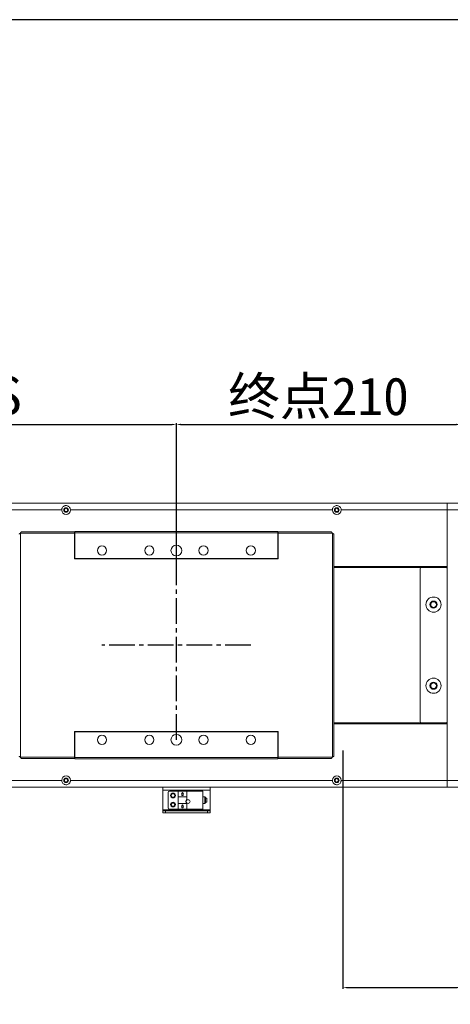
# Model space of a CAD drawing. Header units: millimetres. Extents: x -20285 to -7807, y 12313 to 17573.
# Tile 23 of 37: x -14054 to -13735, y 16845 to 17573. Entities that reach past the tile are written whole.
import ezdxf

# ---------------------------------------------------------------- set-up
doc = ezdxf.new("R2010")
doc.units = ezdxf.units.MM
doc.header["$PDSIZE"] = -1
doc.linetypes.add('CENTER2', pattern=[28.575, 19.05, -3.175, 3.175, -3.175])
doc.dimstyles.new('ISO-25', dxfattribs={"dimtxt": 2.5, "dimasz": 2.5, "dimexe": 1.25, "dimexo": 0.625, "dimtad": 1, "dimtxsty": 'Standard', "dimcen": 2.5, "dimadec": 0, "dimazin": 0, "dimtfac": 1, "dimtmove": 0, "dimatfit": 3, "dimfxl": 0, "dimarcsym": 0})

# ---------------------------------------------------------------- blocks, each defined once
blk = doc.blocks.new('*D241')
at = {"color": 0, "lineweight": -2, "transparency": 16777216}
for p, q in [((-14337.8, 17172.25), (-14337.8, 17274.45)), ((-14334.5, 17273.45), (-13941.11, 17273.45)), ((-13937.8, 17172.31), (-13937.8, 17274.45))]:
    blk.add_line(p, q, dxfattribs=at)
at = {"color": 0, "transparency": 16777216}
for points in [[(-14334.5, 17274), (-14334.5, 17272.9), (-14337.8, 17273.45)], [(-13941.11, 17274), (-13941.11, 17272.9), (-13937.8, 17273.45)]]:
    blk.add_solid(points, dxfattribs=at)
at = {"layer": 'Defpoints', "color": 0, "transparency": 16777216}
for p in [(-13937.8, 17273.45), (-14337.8, 17171.25), (-13937.8, 17171.31)]:
    blk.add_point(p, dxfattribs=at)
at = {"color": 0, "transparency": 16777216, "insert": (-14137.8, 17293.35), "char_height": 28, "attachment_point": 5}
blk.add_mtext('{\\fSimSun|b0|i0|c134|p2;有效行程S}', dxfattribs=at)
blk = doc.blocks.new('*D242')
at = {"color": 0, "lineweight": -2, "transparency": 16777216}
for p, q in [((-13937.8, 17174.03), (-13937.8, 17274.45)), ((-13934.5, 17273.45), (-13731.11, 17273.45)), ((-13727.8, 17206.44), (-13727.8, 17274.45))]:
    blk.add_line(p, q, dxfattribs=at)
at = {"color": 0, "transparency": 16777216}
for points in [[(-13934.5, 17274), (-13934.5, 17272.9), (-13937.8, 17273.45)], [(-13731.11, 17274), (-13731.11, 17272.9), (-13727.8, 17273.45)]]:
    blk.add_solid(points, dxfattribs=at)
at = {"layer": 'Defpoints', "color": 0, "transparency": 16777216}
for p in [(-13727.8, 17273.45), (-13727.8, 17205.44), (-13937.8, 17173.03)]:
    blk.add_point(p, dxfattribs=at)
at = {"color": 0, "transparency": 16777216, "insert": (-13832.8, 17292.89), "char_height": 28, "attachment_point": 5}
blk.add_mtext('{\\fSimSun|b0|i0|c134|p2;终点}210', dxfattribs=at)
blk = doc.blocks.new('*D237')
at = {"color": 0, "lineweight": -2, "transparency": 16777216}
for p, q in [((-13814.8, 17032.37), (-13814.8, 16855.92)), ((-13727.8, 17006.74), (-13727.8, 16855.92)), ((-13811.5, 16856.92), (-13731.11, 16856.92)), ((-13727.8, 16856.92), (-13516.02, 16856.92))]:
    blk.add_line(p, q, dxfattribs=at)
at = {"color": 0, "transparency": 16777216}
for points in [[(-13811.5, 16857.47), (-13811.5, 16856.37), (-13814.8, 16856.92)], [(-13731.11, 16857.47), (-13731.11, 16856.37), (-13727.8, 16856.92)]]:
    blk.add_solid(points, dxfattribs=at)
at = {"layer": 'Defpoints', "color": 0, "transparency": 16777216}
for p in [(-13814.8, 17033.37), (-13727.8, 17007.74), (-13727.8, 16856.92)]:
    blk.add_point(p, dxfattribs=at)
at = {"color": 0, "transparency": 16777216, "insert": (-13620.26, 16877.06), "char_height": 28, "attachment_point": 5}
blk.add_mtext('{\\fSimSun|b0|i0|c134|p2;机械极限}87', dxfattribs=at)

msp = doc.modelspace()

# ---------------------------------------------------------------- linework, layer by layer
at = {"color": 7, "linetype": 'Continuous', "lineweight": 15}
for p, q in [((-14500.804, 17215.235), (-13737.804, 17215.235)), ((-13737.804, 17210.235), (-13737.804, 17215.235)), ((-13737.804, 17215.235), (-13727.804, 17215.235)), ((-14216.054, 17210.235), (-14022.554, 17210.235)), ((-14016.054, 17210.235), (-13822.554, 17210.235)), ((-13816.054, 17210.235), (-13737.804, 17210.235)), ((-13737.804, 17168.535), (-13737.804, 17210.235)), ((-13727.804, 17210.235), (-13737.804, 17210.235)), ((-14053.044, 17192.975), (-14053.044, 17027.495)), ((-14013.054, 17192.975), (-14053.044, 17192.975)), ((-14013.054, 17193.985), (-14052.347, 17193.985)), ((-14013.054, 17193.985), (-14013.054, 17192.975)), ((-14013.054, 17192.975), (-14013.054, 17173.985)), ((-14012.804, 17194.235), (-13862.804, 17194.235)), ((-14012.804, 17193.235), (-14012.804, 17194.235)), ((-13862.804, 17193.235), (-14012.804, 17193.235)), ((-14012.804, 17174.235), (-14012.804, 17193.235)), ((-13862.804, 17194.235), (-13862.804, 17193.235)), ((-13862.804, 17174.235), (-13862.804, 17193.235)), ((-13823.262, 17193.985), (-13862.554, 17193.985)), ((-13862.554, 17192.975), (-13862.554, 17193.985)), ((-13862.554, 17173.985), (-13862.554, 17192.975)), ((-13822.564, 17192.975), (-13862.554, 17192.975)), ((-13822.564, 17027.495), (-13822.564, 17192.975)), ((-13821.554, 17028.193), (-13821.554, 17192.278)), ((-14013.054, 17173.985), (-13862.554, 17173.985)), ((-13862.804, 17174.235), (-14012.804, 17174.235)), ((-14012.804, 17174.235), (-14012.804, 17173.985)), ((-13862.804, 17173.985), (-13862.804, 17174.235)), ((-13821.554, 17168.535), (-13737.804, 17168.535)), ((-13821.554, 17168.235), (-13737.804, 17168.235)), ((-13821.554, 17167.735), (-13756.804, 17167.735)), ((-13757.804, 17166.735), (-13757.804, 17053.735)), ((-13738.804, 17167.735), (-13756.804, 17167.735)), ((-13737.804, 17168.511), (-13737.804, 17168.535)), ((-13737.804, 17168.511), (-13737.804, 17166.735)), ((-13737.804, 17053.735), (-13737.804, 17166.735)), ((-13821.554, 17052.735), (-13756.804, 17052.735)), ((-13737.804, 17052.235), (-13821.554, 17052.235)), ((-13737.804, 17051.935), (-13821.554, 17051.935)), ((-13756.804, 17052.735), (-13738.804, 17052.735)), ((-13737.804, 17053.735), (-13737.804, 17051.96)), ((-13737.804, 17051.96), (-13737.804, 17051.935)), ((-13737.804, 17051.935), (-13737.804, 17010.235)), ((-14013.054, 17046.485), (-14013.054, 17027.495)), ((-13862.554, 17046.485), (-14013.054, 17046.485)), ((-14012.804, 17046.235), (-14012.804, 17046.485)), ((-14012.804, 17027.235), (-14012.804, 17046.235)), ((-14012.804, 17046.235), (-13862.804, 17046.235)), ((-13862.804, 17046.235), (-13862.804, 17046.485)), ((-13862.804, 17027.235), (-13862.804, 17046.235)), ((-13862.554, 17027.495), (-13862.554, 17046.485)), ((-14053.044, 17027.495), (-14013.054, 17027.495)), ((-14052.347, 17026.485), (-14013.054, 17026.485)), ((-14013.054, 17027.495), (-14013.054, 17026.485)), ((-14012.804, 17027.235), (-13862.804, 17027.235)), ((-14012.804, 17026.235), (-14012.804, 17027.235)), ((-13862.804, 17026.235), (-14012.804, 17026.235)), ((-13862.804, 17027.235), (-13862.804, 17026.235)), ((-13862.554, 17027.495), (-13822.564, 17027.495)), ((-13862.554, 17026.485), (-13862.554, 17027.495)), ((-13862.554, 17026.485), (-13823.262, 17026.485)), ((-14022.554, 17010.235), (-14216.054, 17010.235)), ((-13822.554, 17010.235), (-14016.054, 17010.235)), ((-13737.804, 17010.235), (-13816.054, 17010.235)), ((-13737.804, 17005.235), (-13737.804, 17010.235)), ((-13737.804, 17010.235), (-13727.804, 17010.235)), ((-13737.804, 17005.235), (-14326.804, 17005.235)), ((-13947.804, 17002.999), (-13947.804, 17005.235)), ((-13947.804, 17002.999), (-13912.804, 17002.999)), ((-13947.804, 17002.999), (-13947.804, 16988.334)), ((-13943.804, 17001.235), (-13943.804, 16989.835)), ((-13942.804, 17002.235), (-13936.504, 17002.235)), ((-13936.404, 17002.235), (-13936.504, 17002.235)), ((-13936.504, 16998.039), (-13936.504, 17002.235)), ((-13936.404, 17002.235), (-13936.404, 16998.079)), ((-13936.404, 17002.235), (-13930.204, 17002.235)), ((-13930.204, 17002.235), (-13936.404, 17002.235)), ((-13936.404, 17002.235), (-13936.404, 17002.235)), ((-13934.145, 17000.035), (-13933.304, 17001.235)), ((-13933.704, 17000.035), (-13934.145, 17000.035)), ((-13933.704, 16999.035), (-13933.704, 17000.035)), ((-13933.304, 17001.235), (-13932.464, 17000.035)), ((-13932.464, 17000.035), (-13932.904, 17000.035)), ((-13932.904, 17000.035), (-13932.904, 16999.035)), ((-13930.204, 16998.079), (-13930.204, 17002.235)), ((-13930.204, 17002.235), (-13930.204, 17002.235)), ((-13930.204, 17002.235), (-13930.104, 17002.235)), ((-13918.304, 17002.235), (-13930.104, 17002.235)), ((-13930.104, 17002.235), (-13930.104, 16998.039)), ((-13918.304, 16988.835), (-13918.304, 17002.235)), ((-13912.804, 17005.235), (-13912.804, 17002.999)), ((-13912.804, 16988.334), (-13912.804, 17002.999)), ((-13727.804, 17005.235), (-13737.804, 17005.235)), ((-13936.504, 16998.039), (-13936.504, 16997.96)), ((-13936.504, 16998.039), (-13936.404, 16998.039)), ((-13936.504, 16997.96), (-13930.104, 16997.96)), ((-13936.504, 16997.96), (-13936.504, 16993.11)), ((-13936.504, 16993.032), (-13936.504, 16993.11)), ((-13936.504, 16993.11), (-13930.104, 16993.11)), ((-13936.504, 16993.032), (-13936.404, 16993.032)), ((-13936.504, 16988.835), (-13936.504, 16993.032)), ((-13930.204, 16998.079), (-13936.404, 16998.079)), ((-13936.404, 16998.079), (-13936.404, 16998.039)), ((-13936.404, 16993.032), (-13936.404, 16992.992)), ((-13936.404, 16992.992), (-13936.404, 16988.835)), ((-13930.204, 16992.992), (-13936.404, 16992.992)), ((-13934.145, 16990.835), (-13933.304, 16992.035)), ((-13932.904, 16999.035), (-13933.704, 16999.035)), ((-13933.304, 16992.035), (-13932.464, 16990.835)), ((-13930.204, 16998.039), (-13930.204, 16998.079)), ((-13930.104, 16998.039), (-13930.204, 16998.039)), ((-13930.204, 16992.992), (-13930.204, 16993.032)), ((-13930.104, 16993.032), (-13930.204, 16993.032)), ((-13930.204, 16988.835), (-13930.204, 16992.992)), ((-13930.104, 16998.039), (-13930.104, 16997.96)), ((-13930.104, 16997.96), (-13930.104, 16995.96)), ((-13930.104, 16993.11), (-13930.104, 16993.032)), ((-13930.104, 16993.032), (-13930.104, 16988.835)), ((-13916.804, 16998.035), (-13918.304, 16998.035)), ((-13918.304, 16993.035), (-13916.804, 16993.035)), ((-13916.304, 16995.535), (-13916.304, 16997.535)), ((-13915.304, 16997.035), (-13916.304, 16997.035)), ((-13916.304, 16993.535), (-13916.304, 16995.535)), ((-13916.304, 16994.035), (-13915.304, 16994.035)), ((-13915.304, 16994.035), (-13915.304, 16997.035)), ((-13947.804, 16987.597), (-13947.804, 16988.334)), ((-13912.804, 16988.334), (-13947.804, 16988.334)), ((-13912.804, 16987.597), (-13947.804, 16987.597)), ((-13947.804, 16987.597), (-13947.804, 16987.597)), ((-13947.804, 16986.097), (-13947.804, 16987.597)), ((-13945.804, 16986.097), (-13947.804, 16986.097)), ((-13945.804, 16987.597), (-13914.804, 16987.597)), ((-13945.804, 16987.597), (-13945.804, 16986.097)), ((-13945.804, 16986.097), (-13914.804, 16986.097)), ((-13936.504, 16988.835), (-13942.804, 16988.835)), ((-13936.504, 16988.835), (-13936.404, 16988.835)), ((-13930.204, 16988.835), (-13936.404, 16988.835)), ((-13933.704, 16990.835), (-13934.145, 16990.835)), ((-13933.704, 16989.835), (-13933.704, 16990.835)), ((-13932.904, 16989.835), (-13933.704, 16989.835)), ((-13932.464, 16990.835), (-13932.904, 16990.835)), ((-13932.904, 16990.835), (-13932.904, 16989.835)), ((-13930.204, 16988.835), (-13930.104, 16988.835)), ((-13930.104, 16988.835), (-13918.304, 16988.835)), ((-13914.804, 16986.097), (-13914.804, 16987.597)), ((-13912.804, 16986.097), (-13914.804, 16986.097)), ((-13912.804, 16988.334), (-13912.804, 16987.597)), ((-13912.804, 16987.597), (-13912.804, 16987.597)), ((-13912.804, 16987.597), (-13912.804, 16986.097))]:
    msp.add_line(p, q, dxfattribs=at)
at = {"linetype": 'CENTER2'}
for p, q in [((-13937.804, 17040.235), (-13937.804, 17180.235)), ((-13882.804, 17110.235), (-13992.804, 17110.235))]:
    msp.add_line(p, q, dxfattribs=at)
at = {"color": 8, "linetype": 'Continuous', "lineweight": 15}
for p, q in [((-13916.804, 16995.535), (-13916.804, 16998.035)), ((-13916.804, 16993.035), (-13916.804, 16995.535))]:
    msp.add_line(p, q, dxfattribs=at)
msp.add_lwpolyline([(-15779.527, 15453.564), (-12405.684, 15453.564), (-12405.684, 17572.896), (-15779.527, 17572.896)], close=True)
at = {"color": 7, "linetype": 'Continuous', "lineweight": 15, "flags": 128}
for points in [[(-13934.145, 17000.035), (-13934.145, 17000.035)], [(-13933.304, 17001.235), (-13933.304, 17001.235)], [(-13932.464, 17000.035), (-13932.464, 17000.035)], [(-13933.304, 16992.035), (-13933.304, 16992.035)], [(-13947.804, 16987.597), (-13947.766, 16987.597), (-13947.652, 16987.597), (-13947.467, 16987.597), (-13947.219, 16987.597), (-13946.916, 16987.597), (-13946.57, 16987.597), (-13946.195, 16987.597), (-13945.804, 16987.597)], [(-13934.145, 16990.835), (-13934.145, 16990.835)], [(-13932.464, 16990.835), (-13932.464, 16990.835)], [(-13914.804, 16987.597), (-13914.414, 16987.597), (-13914.039, 16987.597), (-13913.693, 16987.597), (-13913.39, 16987.597), (-13913.142, 16987.597), (-13912.957, 16987.597), (-13912.843, 16987.597), (-13912.804, 16987.597)]]:
    msp.add_lwpolyline(points, dxfattribs=at)
at = {"color": 7, "linetype": 'Continuous', "lineweight": 15}
for centre, radius in [((-14019.304, 17210.235), 1.7), ((-14019.304, 17210.235), 1.25), ((-13819.304, 17210.235), 1.7), ((-13819.304, 17210.235), 1.25), ((-13992.804, 17180.235), 3.4), ((-13957.804, 17180.235), 3.4), ((-13937.804, 17180.235), 4), ((-13917.804, 17180.235), 3.4), ((-13882.804, 17180.235), 3.4), ((-13747.804, 17140.235), 5.6), ((-13747.804, 17140.235), 2.65), ((-13747.804, 17140.235), 2.1), ((-13747.804, 17080.235), 5.6), ((-13747.804, 17080.235), 2.65), ((-13747.804, 17080.235), 2.1), ((-13992.804, 17040.235), 3.4), ((-13957.804, 17040.235), 3.4), ((-13937.804, 17040.235), 4), ((-13917.804, 17040.235), 3.4), ((-13882.804, 17040.235), 3.4), ((-14019.304, 17010.235), 1.7), ((-14019.304, 17010.235), 1.25), ((-13819.304, 17010.235), 1.7), ((-13819.304, 17010.235), 1.25), ((-13940.304, 16999.035), 1.75), ((-13940.304, 16999.035), 1.25), ((-13940.304, 16992.335), 1.75), ((-13940.304, 16992.335), 1.25), ((-13929.104, 16994.535), 1.4)]:
    msp.add_circle(centre, radius, dxfattribs=at)
for centre, radius, start, end in [((-14019.304, 17210.235), 3.25, 180, 0), ((-13819.304, 17210.235), 3.25, 180, 0), ((-13756.804, 17166.735), 1, 90, 180), ((-13738.804, 17166.735), 1, 0, 90), ((-13756.804, 17053.735), 1, 180, 270), ((-13738.804, 17053.735), 1, 270, 0), ((-14019.304, 17010.235), 3.25, 0, 180), ((-13819.304, 17010.235), 3.25, 0, 180), ((-13942.804, 17001.235), 1, 90, 180), ((-13929.104, 16994.535), 1.741, 125.059565, 234.940435), ((-13916.804, 16997.535), 0.5, 0, 90), ((-13916.804, 16993.535), 0.5, 270, 0), ((-13942.804, 16989.835), 1, 180, 270)]:
    msp.add_arc(centre, radius, start, end, dxfattribs=at)
for points, knots in [([(-14022.554, 17210.235), (-14022.525, 17210.564), (-14022.467, 17211.219), (-14022.018, 17212.105), (-14021.323, 17212.858), (-14020.432, 17213.342), (-14019.452, 17213.523), (-14018.571, 17213.441), (-14017.734, 17213.127), (-14016.946, 17212.554), (-14016.347, 17211.715), (-14016.082, 17210.867), (-14016.061, 17210.389), (-14016.054, 17210.235)], [0, 0, 0, 0, 0.0932803, 0.1862508, 0.2870402, 0.4026419, 0.4861272, 0.5698401, 0.6507917, 0.7477945, 0.8634913, 0.9562295, 1, 1, 1, 1]), ([(-13822.554, 17210.235), (-13822.525, 17210.564), (-13822.467, 17211.219), (-13822.018, 17212.105), (-13821.323, 17212.858), (-13820.432, 17213.342), (-13819.452, 17213.523), (-13818.571, 17213.441), (-13817.734, 17213.127), (-13816.946, 17212.554), (-13816.347, 17211.715), (-13816.082, 17210.867), (-13816.061, 17210.389), (-13816.054, 17210.235)], [0, 0, 0, 0, 0.0932799, 0.1862504, 0.2870398, 0.4026439, 0.4861292, 0.5698393, 0.6507909, 0.7477937, 0.8634921, 0.9562295, 1, 1, 1, 1]), ([(-14054.054, 17192.278), (-14054.044, 17192.327), (-14054.022, 17192.429), (-14053.837, 17192.587), (-14053.547, 17192.75), (-14053.261, 17192.88), (-14053.091, 17192.955), (-14053.044, 17192.975)], [0, 0, 0, 0, 0.2076659, 0.4422505, 0.6768638, 0.9114553, 1, 1, 1, 1]), ([(-14053.044, 17192.975), (-14052.996, 17193.085), (-14052.894, 17193.319), (-14052.736, 17193.637), (-14052.573, 17193.878), (-14052.443, 17193.976), (-14052.368, 17193.983), (-14052.347, 17193.985)], [0, 0, 0, 0, 0.2076678, 0.4422369, 0.6768373, 0.9114491, 1, 1, 1, 1]), ([(-13823.262, 17193.985), (-13823.213, 17193.975), (-13823.111, 17193.953), (-13822.953, 17193.768), (-13822.79, 17193.478), (-13822.66, 17193.192), (-13822.585, 17193.022), (-13822.564, 17192.975)], [0, 0, 0, 0, 0.2076622, 0.4422367, 0.6768447, 0.9114485, 1, 1, 1, 1]), ([(-13822.564, 17192.975), (-13822.455, 17192.927), (-13822.221, 17192.825), (-13821.903, 17192.667), (-13821.662, 17192.504), (-13821.564, 17192.374), (-13821.556, 17192.299), (-13821.554, 17192.278)], [0, 0, 0, 0, 0.20766534, 0.44224257, 0.67684267, 0.9114486, 1, 1, 1, 1]), ([(-14053.044, 17027.495), (-14053.154, 17027.544), (-14053.388, 17027.646), (-14053.706, 17027.804), (-14053.947, 17027.967), (-14054.045, 17028.097), (-14054.053, 17028.172), (-14054.054, 17028.193)], [0, 0, 0, 0, 0.2076518, 0.4422195, 0.6768357, 0.911445, 1, 1, 1, 1]), ([(-14052.347, 17026.485), (-14052.396, 17026.496), (-14052.498, 17026.518), (-14052.656, 17026.703), (-14052.819, 17026.993), (-14052.949, 17027.279), (-14053.024, 17027.449), (-14053.044, 17027.495)], [0, 0, 0, 0, 0.2076674, 0.442238, 0.6768385, 0.9114473, 1, 1, 1, 1]), ([(-13822.564, 17027.495), (-13822.613, 17027.386), (-13822.715, 17027.152), (-13822.873, 17026.834), (-13823.036, 17026.593), (-13823.166, 17026.495), (-13823.241, 17026.487), (-13823.262, 17026.485)], [0, 0, 0, 0, 0.2076638, 0.4422341, 0.676844, 0.9114486, 1, 1, 1, 1]), ([(-13821.554, 17028.193), (-13821.565, 17028.144), (-13821.587, 17028.042), (-13821.772, 17027.884), (-13822.062, 17027.721), (-13822.348, 17027.591), (-13822.518, 17027.516), (-13822.564, 17027.495)], [0, 0, 0, 0, 0.2076617, 0.4422391, 0.6768391, 0.9114401, 1, 1, 1, 1]), ([(-14016.054, 17010.235), (-14016.084, 17009.907), (-14016.142, 17009.252), (-14016.591, 17008.366), (-14017.286, 17007.613), (-14018.177, 17007.129), (-14019.157, 17006.948), (-14020.038, 17007.03), (-14020.875, 17007.344), (-14021.663, 17007.917), (-14022.262, 17008.756), (-14022.527, 17009.604), (-14022.548, 17010.082), (-14022.554, 17010.235)], [0, 0, 0, 0, 0.09327974, 0.18624958, 0.28703903, 0.40264295, 0.48612819, 0.56983823, 0.65078983, 0.74779319, 0.86349102, 0.9562299, 1, 1, 1, 1]), ([(-13816.054, 17010.235), (-13816.084, 17009.907), (-13816.142, 17009.252), (-13816.591, 17008.366), (-13817.286, 17007.613), (-13818.177, 17007.129), (-13819.157, 17006.948), (-13820.038, 17007.03), (-13820.875, 17007.344), (-13821.663, 17007.917), (-13822.262, 17008.756), (-13822.527, 17009.604), (-13822.548, 17010.082), (-13822.554, 17010.235)], [0, 0, 0, 0, 0.0932793, 0.1862503, 0.2870397, 0.4026412, 0.4861292, 0.5698392, 0.6507907, 0.7477941, 0.8634919, 0.9562299, 1, 1, 1, 1])]:
    msp.add_open_spline(points, degree=3, knots=knots, dxfattribs=at)

# ---------------------------------------------------------------- dimensions: what is measured, and where the dimension line sits
for base, p1, p2, text, picture, middle in [((-13937.804, 17273.451), (-14337.804, 17171.253), (-13937.804, 17171.309), '{\\fSimSun|b0|i0|c134|p2;有效行程S}', '*D241', (-14137.804, 17293.355)), ((-13727.804, 17273.451), (-13937.804, 17173.032), (-13727.804, 17205.438), '{\\fSimSun|b0|i0|c134|p2;终点}<>', '*D242', (-13832.804, 17292.886)), ((-13727.804, 16856.921), (-13814.804, 17033.366), (-13727.804, 17007.735), '{\\fSimSun|b0|i0|c134|p2;机械极限}<>', '*D237', (-13620.26, 16877.06))]:
    dim = msp.add_linear_dim(base=base, p1=p1, p2=p2, text=text, dimstyle='ISO-25', override={"dimtxt": 28, "dimasz": 3.302, "dimexe": 1, "dimexo": 1, "dimgap": 1.524, "dimtih": 1, "dimtoh": 1, "dimdsep": 46, "dimadec": 2, "dimtzin": 0})
    dim.commit()
    dim.dimension.update_dxf_attribs({"geometry": picture, "text_midpoint": middle})

doc.saveas('drawing.dxf')
